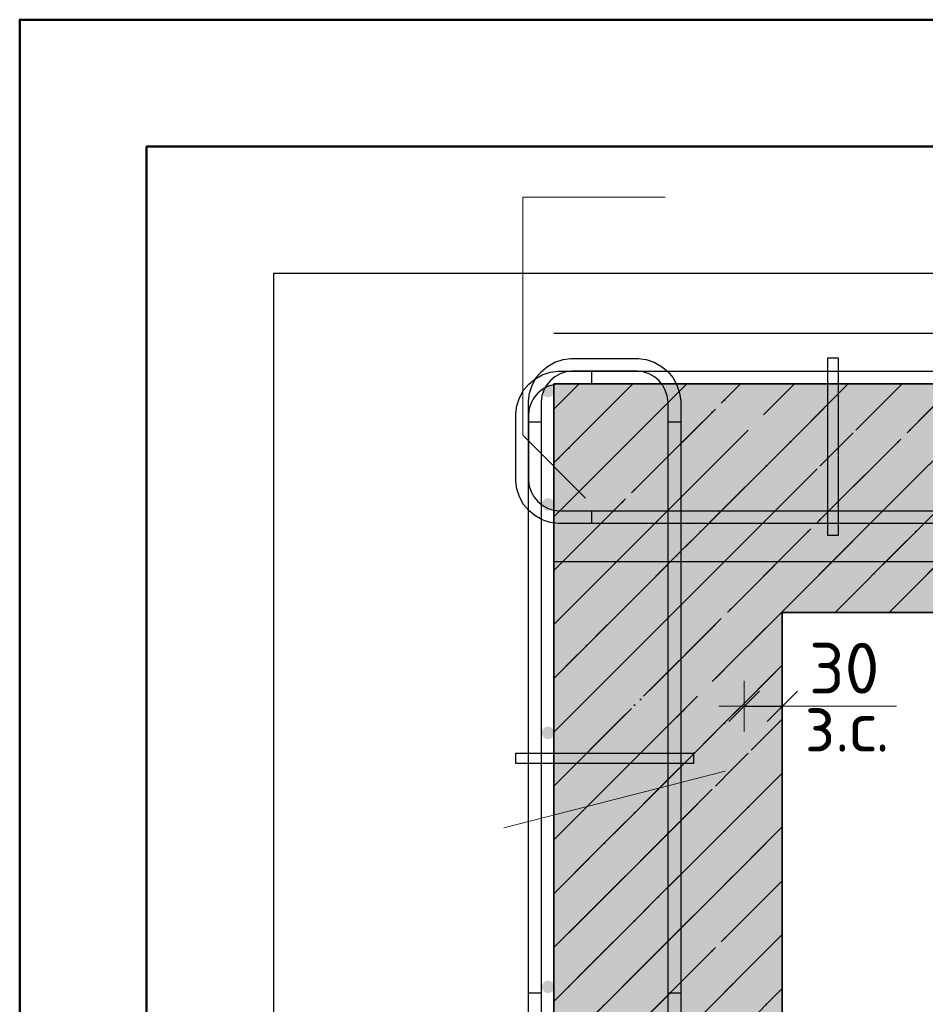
# Model space of a CAD drawing. Header units: millimetres. Extents: x 2792 to 69837, y -2757 to 29968.
# Tile 61 of 77: x 43500 to 44214, y 18548 to 19323. Entities that reach past the tile are written whole.
import ezdxf

# ---------------------------------------------------------------- set-up
doc = ezdxf.new("R2010")
doc.units = ezdxf.units.MM
doc.header["$PDMODE"] = 65
doc.linetypes.add('______11', pattern=[100, 80, -10, 0, -10])
doc.linetypes.add('______5', pattern=[220, 160, -20, 20, -20])
for name, color, linetype, lineweight in [('Standard', 7, 'Continuous', 25), ('Арм.стержн. Арматура края', 96, 'Continuous', 35), ('Арм.стержн. вертикальными 1', 22, 'Continuous', 35), ('Арм.стержн.горизонт. 1', 180, 'Continuous', 35), ('Размерная линия_ общее_1', 7, 'Continuous', 13)]:
    doc.layers.add(name, color=color, linetype=linetype, lineweight=lineweight)
doc.layers.add('Арм.стержн.Стяжки', color=7, linetype='Continuous', lineweight=35, true_color=0x501e0f)
doc.styles.add('ISOCPEUR', font='ISOCPEUR')
doc.dimstyles.new('DIMSTYLE_7', dxfattribs={"dimtxt": 40, "dimasz": 40, "dimexe": 0, "dimexo": 0.001, "dimgap": 20, "dimtad": 2, "dimdec": 0, "dimrnd": 5, "dimzin": 12, "dimdsep": 46, "dimtxsty": 'ISOCPEUR', "dimblk1": 'ALL_ML_STRICH', "dimblk2": 'ALL_ML_STRICH', "dimsah": 1, "dimcen": 0, "dimse1": 1, "dimse2": 1, "dimclrd": 7, "dimclre": 256, "dimclrt": 7, "dimadec": 0, "dimazin": 0, "dimtfac": 1, "dimtdec": 0, "dimtix": 1, "dimtmove": 2, "dimatfit": 3, "dimfxl": 0, "dimtvp": 1.2, "dimtzin": 0, "dimlwd": 0, "dimlwe": -3, "dimarcsym": 0})
pattern_1 = [(45, (0, 0), (-42.42641, 42.42641), [80, -10, 0, -10]), (45, (-21.213, 21.213), (-42.42641, 42.42641), [160, -20, 20, -20])]

# ---------------------------------------------------------------- blocks, each defined once
blk = doc.blocks.new('ALL_ML_STRICH')
at = {"color": 0, "linetype": 'ByBlock', "lineweight": -2}
for p, q in [((0, -0.5), (0, 0.5)), ((-0.3, -0.3), (0.3, 0.3)), ((-1, 0), (0.5, 0))]:
    blk.add_line(p, q, dxfattribs=at)
blk = doc.blocks.new('*D69')
at = {"layer": 'DEFPOINTS', "color": 7, "linetype": 'Continuous', "lineweight": 13, "transparency": 33554687}
for p in [(44070.88, 18791.18), (44100.88, 18791.18), (44070.88, 18782.46)]:
    blk.add_point(p, dxfattribs=at)
at = {"layer": 'Размерная линия_ общее_1', "color": 7, "linetype": 'Continuous', "lineweight": -2, "transparency": 33554687}
blk.add_line((44070.88, 18782.46), (44100.88, 18782.46), dxfattribs=at)
at = {"layer": 'Размерная линия_ общее_1', "color": 7, "linetype": 'Continuous', "lineweight": 13, "transparency": 33554687, "xscale": 40, "yscale": 40, "zscale": 40, "rotation": 180}
blk.add_blockref('ALL_ML_STRICH', (44070.88, 18782.46), dxfattribs=at)
at = {"layer": 'Размерная линия_ общее_1', "color": 7, "linetype": 'Continuous', "lineweight": 13, "transparency": 33554687, "xscale": 40, "yscale": 40, "zscale": 40}
blk.add_blockref('ALL_ML_STRICH', (44100.88, 18782.46), dxfattribs=at)
at = {"layer": 'Размерная линия_ общее_1', "color": 7, "linetype": 'Continuous', "lineweight": 13, "transparency": 33554687, "insert": (44149.69, 18812.46), "char_height": 40, "width": 80, "attachment_point": 5, "style": 'ISOCPEUR'}
blk.add_mtext('\\A1;{30}', dxfattribs=at)
at = {"layer": 'Размерная линия_ общее_1', "color": 7, "linetype": 'Continuous', "lineweight": 13, "transparency": 33554687, "insert": (44118.47, 18786.72), "char_height": 40, "width": 2, "attachment_point": 1, "line_spacing_factor": 0.60241, "style": 'ISOCPEUR'}
blk.add_mtext('з.с.', dxfattribs=at)

msp = doc.modelspace()

# ---------------------------------------------------------------- hatches: boundary and pattern name
at = {"layer": 'Standard', "linetype": 'Continuous', "lineweight": 35, "transparency": 33554687}
h = msp.add_hatch(dxfattribs=at)
h.set_pattern_fill('__________539', scale=20, style=0, pattern_type=2)
h.set_pattern_definition(pattern_1)
h.paths.add_polyline_path([(43920.88, 19036.44), (43920.88, 18856.44), (44610.92, 18856.44), (44610.92, 19036.44)], flags=0)
at = {"layer": 'Standard', "linetype": 'Continuous', "lineweight": 35, "true_color": 0xc7c7c7, "transparency": 33554687}
for points in [[(43920.88, 19036.44), (43920.88, 18856.44), (44610.92, 18856.44), (44610.92, 19036.44)], [(44100.88, 18856.44), (43920.88, 18856.44), (43920.88, 18265.31), (44100.88, 18265.31)]]:
    msp.add_hatch(color=9, dxfattribs=at).paths.add_polyline_path(points)
at = {"layer": 'Standard', "linetype": 'Continuous', "lineweight": 35, "transparency": 33554687}
h = msp.add_hatch(dxfattribs=at)
h.set_pattern_fill('__________539', scale=20, style=0, pattern_type=2)
h.set_pattern_definition(pattern_1)
h.paths.add_polyline_path([(44100.88, 18856.44), (43920.88, 18856.44), (43920.88, 18265.31), (44100.88, 18265.31)], flags=0)
at = {"layer": 'Арм.стержн. вертикальными 1', "linetype": 'Continuous', "lineweight": 50, "transparency": 33554687}
for points in [[(43921.34, 19030.94), (43920.96, 19032.85), (43919.88, 19034.47), (43918.26, 19035.56), (43916.34, 19035.94), (43914.43, 19035.56), (43912.81, 19034.47), (43911.73, 19032.85), (43911.34, 19030.94), (43911.73, 19029.03), (43912.81, 19027.4), (43914.43, 19026.32), (43916.34, 19025.94), (43918.26, 19026.32), (43919.88, 19027.4), (43920.96, 19029.03)], [(44010.88, 19030.94), (44010.5, 19032.85), (44009.41, 19034.47), (44007.79, 19035.56), (44005.88, 19035.94), (44003.96, 19035.56), (44002.34, 19034.47), (44001.26, 19032.85), (44000.88, 19030.94), (44001.26, 19029.03), (44002.34, 19027.4), (44003.96, 19026.32), (44005.88, 19025.94), (44007.79, 19026.32), (44009.41, 19027.4), (44010.5, 19029.03)], [(44155.88, 19031.44), (44155.5, 19033.35), (44154.41, 19034.97), (44152.79, 19036.06), (44150.88, 19036.44), (44148.96, 19036.06), (44147.34, 19034.97), (44146.26, 19033.35), (44145.88, 19031.44), (44146.26, 19029.52), (44147.34, 19027.9), (44148.96, 19026.82), (44150.88, 19026.44), (44152.79, 19026.82), (44154.41, 19027.9), (44155.5, 19029.52)], [(43921.34, 18941.41), (43920.96, 18943.32), (43919.88, 18944.94), (43918.26, 18946.03), (43916.34, 18946.41), (43914.43, 18946.03), (43912.81, 18944.94), (43911.73, 18943.32), (43911.34, 18941.41), (43911.73, 18939.49), (43912.81, 18937.87), (43914.43, 18936.79), (43916.34, 18936.41), (43918.26, 18936.79), (43919.88, 18937.87), (43920.96, 18939.49)], [(44010.88, 18941.41), (44010.5, 18943.32), (44009.41, 18944.94), (44007.79, 18946.03), (44005.88, 18946.41), (44003.96, 18946.03), (44002.34, 18944.94), (44001.26, 18943.32), (44000.88, 18941.41), (44001.26, 18939.49), (44002.34, 18937.87), (44003.96, 18936.79), (44005.88, 18936.41), (44007.79, 18936.79), (44009.41, 18937.87), (44010.5, 18939.49)], [(44155.88, 18941.9), (44155.5, 18943.82), (44154.41, 18945.44), (44152.79, 18946.52), (44150.88, 18946.9), (44148.96, 18946.52), (44147.34, 18945.44), (44146.26, 18943.82), (44145.88, 18941.9), (44146.26, 18939.99), (44147.34, 18938.37), (44148.96, 18937.29), (44150.88, 18936.9), (44152.79, 18937.29), (44154.41, 18938.37), (44155.5, 18939.99)], [(43921.34, 18761.44), (43920.96, 18763.35), (43919.88, 18764.97), (43918.26, 18766.06), (43916.34, 18766.44), (43914.43, 18766.06), (43912.81, 18764.97), (43911.73, 18763.35), (43911.34, 18761.44), (43911.73, 18759.52), (43912.81, 18757.9), (43914.43, 18756.82), (43916.34, 18756.44), (43918.26, 18756.82), (43919.88, 18757.9), (43920.96, 18759.52)], [(44010.88, 18761.44), (44010.5, 18763.35), (44009.41, 18764.97), (44007.79, 18766.06), (44005.88, 18766.44), (44003.96, 18766.06), (44002.34, 18764.97), (44001.26, 18763.35), (44000.88, 18761.44), (44001.26, 18759.52), (44002.34, 18757.9), (44003.96, 18756.82), (44005.88, 18756.44), (44007.79, 18756.82), (44009.41, 18757.9), (44010.5, 18759.52)], [(43921.34, 18561.44), (43920.96, 18563.35), (43919.88, 18564.97), (43918.26, 18566.06), (43916.34, 18566.44), (43914.43, 18566.06), (43912.81, 18564.97), (43911.73, 18563.35), (43911.34, 18561.44), (43911.73, 18559.52), (43912.81, 18557.9), (43914.43, 18556.82), (43916.34, 18556.44), (43918.26, 18556.82), (43919.88, 18557.9), (43920.96, 18559.52)], [(44010.88, 18561.44), (44010.5, 18563.35), (44009.41, 18564.97), (44007.79, 18566.06), (44005.88, 18566.44), (44003.96, 18566.06), (44002.34, 18564.97), (44001.26, 18563.35), (44000.88, 18561.44), (44001.26, 18559.52), (44002.34, 18557.9), (44003.96, 18556.82), (44005.88, 18556.44), (44007.79, 18556.82), (44009.41, 18557.9), (44010.5, 18559.52)]]:
    msp.add_hatch(color=4, dxfattribs=at).paths.add_polyline_path(points)

# ---------------------------------------------------------------- linework, layer by layer
at = {"layer": 'Standard', "color": 52, "linetype": 'Continuous', "lineweight": 13, "transparency": 33554687}
for p, q in [((43699.99, 19123.35), (43699.99, 18265.31)), ((44610.92, 19123.35), (43699.99, 19123.35)), ((43699.99, 19123.35), (43699.99, 18265.31)), ((44610.92, 19123.35), (43699.99, 19123.35))]:
    msp.add_line(p, q, dxfattribs=at)
at = {"layer": 'Standard', "color": 52, "linetype": 'Continuous', "lineweight": -3, "transparency": 33554687}
for p, q in [((43699.99, 19123.35), (43699.99, 18265.31)), ((44610.92, 19123.35), (43699.99, 19123.35)), ((43699.99, 19123.35), (43699.99, 18265.31)), ((44610.92, 19123.35), (43699.99, 19123.35))]:
    msp.add_line(p, q, dxfattribs=at)
at = {"layer": 'Standard', "color": 7, "linetype": 'Continuous', "lineweight": 35, "transparency": 33554687}
for p, q in [((43920.88, 19036.44), (43920.88, 18856.44)), ((44610.92, 19036.44), (43920.88, 19036.44)), ((43920.88, 19036.44), (43920.88, 18856.44)), ((44610.92, 19036.44), (43920.88, 19036.44)), ((43920.88, 18856.44), (43920.88, 18265.31)), ((43920.88, 18856.44), (43920.88, 18265.31)), ((44100.88, 18856.44), (44610.92, 18856.44)), ((44100.88, 18265.31), (44100.88, 18856.44)), ((44100.88, 18856.44), (44610.92, 18856.44)), ((44100.88, 18265.31), (44100.88, 18856.44))]:
    msp.add_line(p, q, dxfattribs=at)
at = {"layer": 'Standard', "color": 253, "linetype": '______11', "lineweight": 35, "true_color": 0xababab, "transparency": 33554687}
for p, q in [((43920.88, 18974.15), (43983.16, 19036.44)), ((43920.88, 18889.3), (44068.02, 19036.44)), ((43972.87, 18856.44), (44152.87, 19036.44)), ((44057.72, 18856.44), (44237.72, 19036.44)), ((44142.57, 18856.44), (44322.57, 19036.44)), ((43920.88, 18719.59), (44057.72, 18856.44)), ((43920.88, 18804.44), (43972.87, 18856.44)), ((43920.88, 18634.74), (44100.88, 18814.74)), ((43920.88, 18549.88), (44100.88, 18729.88)), ((43920.88, 18465.03), (44100.88, 18645.03)), ((43920.88, 18380.18), (44100.88, 18560.18))]:
    msp.add_line(p, q, dxfattribs=at)
at = {"layer": 'Standard', "color": 253, "linetype": '______5', "lineweight": 35, "true_color": 0xababab, "transparency": 33554687}
for p, q in [((43920.88, 19016.58), (43940.74, 19036.44)), ((43920.88, 18931.72), (44025.59, 19036.44)), ((43930.44, 18856.44), (44110.44, 19036.44)), ((44015.3, 18856.44), (44195.3, 19036.44)), ((44100.15, 18856.44), (44280.15, 19036.44)), ((44185, 18856.44), (44365, 19036.44)), ((43920.88, 18677.16), (44100.15, 18856.44)), ((43920.88, 18762.02), (44015.3, 18856.44)), ((43920.88, 18846.87), (43930.44, 18856.44)), ((43920.88, 18592.31), (44100.88, 18772.31)), ((43920.88, 18507.46), (44100.88, 18687.46)), ((43920.88, 18422.61), (44100.88, 18602.61))]:
    msp.add_line(p, q, dxfattribs=at)
at = {"layer": 'Standard', "color": 7, "linetype": 'Continuous', "lineweight": 13, "transparency": 33554687}
for p, q in [((44100.88, 18782.46), (44190.88, 18782.46)), ((43881.48, 18686.64), (44055.88, 18731.44))]:
    msp.add_line(p, q, dxfattribs=at)
at = {"layer": 'Standard', "color": 7, "linetype": 'Continuous', "lineweight": 50, "transparency": 33554687}
for points in [[(43499.99, 18065.31), (44810.92, 18065.31), (44810.92, 19323.35), (43499.99, 19323.35), (43499.99, 18065.31)], [(43599.99, 18165.31), (44710.92, 18165.31), (44710.92, 19223.35), (43599.99, 19223.35), (43599.99, 18165.31)]]:
    msp.add_lwpolyline(points, dxfattribs=at)
at = {"layer": 'Standard', "color": 7, "linetype": 'Continuous', "lineweight": 13, "transparency": 33554687}
msp.add_lwpolyline([(43945.88, 18946.44), (43896.38, 18995.93), (43896.38, 19183.57), (44008.68, 19183.57)], dxfattribs=at)
at = {"layer": 'Арм.стержн. Арматура края', "color": 4, "linetype": 'Continuous', "lineweight": 25, "transparency": 33554687}
for points in [[(43900.88, 18556.44), (43900.88, 19023.09), (43901.72, 19029.19), (43903.82, 19035.54), (43907.09, 19041.39), (43911.11, 19046.2), (43915.93, 19050.22), (43921.77, 19053.49), (43928.12, 19055.59), (43934.22, 19056.44), (43987.53, 19056.44), (43993.63, 19055.59), (43999.98, 19053.49), (44005.83, 19050.22), (44010.64, 19046.2), (44014.66, 19041.39), (44017.93, 19035.54), (44020.03, 19029.19), (44020.88, 19023.09), (44020.88, 18556.44), (44010.88, 18556.44), (44010.88, 19022.4), (44010.25, 19026.92), (44008.74, 19031.49), (44006.39, 19035.69), (44003.54, 19039.1), (44000.13, 19041.95), (43995.93, 19044.3), (43991.36, 19045.81), (43986.84, 19046.44), (43934.91, 19046.44), (43930.39, 19045.81), (43925.82, 19044.3), (43921.62, 19041.95), (43918.21, 19039.1), (43915.36, 19035.69), (43913.01, 19031.49), (43911.5, 19026.92), (43910.88, 19022.4), (43910.88, 18556.44), (43900.88, 18556.44)], [(43900.88, 18556.44), (43900.88, 19023.09), (43901.72, 19029.19), (43903.82, 19035.54), (43907.09, 19041.39), (43911.11, 19046.2), (43915.93, 19050.22), (43921.77, 19053.49), (43928.12, 19055.59), (43934.22, 19056.44), (43987.53, 19056.44), (43993.63, 19055.59), (43999.98, 19053.49), (44005.83, 19050.22), (44010.64, 19046.2), (44014.66, 19041.39), (44017.93, 19035.54), (44020.03, 19029.19), (44020.88, 19023.09), (44020.88, 18556.44), (44010.88, 18556.44), (44010.88, 19022.4), (44010.25, 19026.92), (44008.74, 19031.49), (44006.39, 19035.69), (44003.54, 19039.1), (44000.13, 19041.95), (43995.93, 19044.3), (43991.36, 19045.81), (43986.84, 19046.44), (43934.91, 19046.44), (43930.39, 19045.81), (43925.82, 19044.3), (43921.62, 19041.95), (43918.21, 19039.1), (43915.36, 19035.69), (43913.01, 19031.49), (43911.5, 19026.92), (43910.88, 19022.4), (43910.88, 18556.44), (43900.88, 18556.44)], [(43900.88, 18556.44), (43900.88, 19023.09), (43901.72, 19029.19), (43903.82, 19035.54), (43907.09, 19041.39), (43911.11, 19046.2), (43915.93, 19050.22), (43921.77, 19053.49), (43928.12, 19055.59), (43934.22, 19056.44), (43987.53, 19056.44), (43993.63, 19055.59), (43999.98, 19053.49), (44005.83, 19050.22), (44010.64, 19046.2), (44014.66, 19041.39), (44017.93, 19035.54), (44020.03, 19029.19), (44020.88, 19023.09), (44020.88, 18556.44), (44010.88, 18556.44), (44010.88, 19022.4), (44010.25, 19026.92), (44008.74, 19031.49), (44006.39, 19035.69), (44003.54, 19039.1), (44000.13, 19041.95), (43995.93, 19044.3), (43991.36, 19045.81), (43986.84, 19046.44), (43934.91, 19046.44), (43930.39, 19045.81), (43925.82, 19044.3), (43921.62, 19041.95), (43918.21, 19039.1), (43915.36, 19035.69), (43913.01, 19031.49), (43911.5, 19026.92), (43910.88, 19022.4), (43910.88, 18556.44), (43900.88, 18556.44)], [(43900.88, 18556.44), (43900.88, 19023.09), (43901.72, 19029.19), (43903.82, 19035.54), (43907.09, 19041.39), (43911.11, 19046.2), (43915.93, 19050.22), (43921.77, 19053.49), (43928.12, 19055.59), (43934.22, 19056.44), (43987.53, 19056.44), (43993.63, 19055.59), (43999.98, 19053.49), (44005.83, 19050.22), (44010.64, 19046.2), (44014.66, 19041.39), (44017.93, 19035.54), (44020.03, 19029.19), (44020.88, 19023.09), (44020.88, 18556.44), (44010.88, 18556.44), (44010.88, 19022.4), (44010.25, 19026.92), (44008.74, 19031.49), (44006.39, 19035.69), (44003.54, 19039.1), (44000.13, 19041.95), (43995.93, 19044.3), (43991.36, 19045.81), (43986.84, 19046.44), (43934.91, 19046.44), (43930.39, 19045.81), (43925.82, 19044.3), (43921.62, 19041.95), (43918.21, 19039.1), (43915.36, 19035.69), (43913.01, 19031.49), (43911.5, 19026.92), (43910.88, 19022.4), (43910.88, 18556.44), (43900.88, 18556.44)], [(43900.88, 18556.44), (43900.88, 19023.09), (43901.72, 19029.19), (43903.82, 19035.54), (43907.09, 19041.39), (43911.11, 19046.2), (43915.93, 19050.22), (43921.77, 19053.49), (43928.12, 19055.59), (43934.22, 19056.44), (43987.53, 19056.44), (43993.63, 19055.59), (43999.98, 19053.49), (44005.83, 19050.22), (44010.64, 19046.2), (44014.66, 19041.39), (44017.93, 19035.54), (44020.03, 19029.19), (44020.88, 19023.09), (44020.88, 18556.44), (44010.88, 18556.44), (44010.88, 19022.4), (44010.25, 19026.92), (44008.74, 19031.49), (44006.39, 19035.69), (44003.54, 19039.1), (44000.13, 19041.95), (43995.93, 19044.3), (43991.36, 19045.81), (43986.84, 19046.44), (43934.91, 19046.44), (43930.39, 19045.81), (43925.82, 19044.3), (43921.62, 19041.95), (43918.21, 19039.1), (43915.36, 19035.69), (43913.01, 19031.49), (43911.5, 19026.92), (43910.88, 19022.4), (43910.88, 18556.44), (43900.88, 18556.44)], [(43900.88, 18556.44), (43900.88, 19023.09), (43901.72, 19029.19), (43903.82, 19035.54), (43907.09, 19041.39), (43911.11, 19046.2), (43915.93, 19050.22), (43921.77, 19053.49), (43928.12, 19055.59), (43934.22, 19056.44), (43987.53, 19056.44), (43993.63, 19055.59), (43999.98, 19053.49), (44005.83, 19050.22), (44010.64, 19046.2), (44014.66, 19041.39), (44017.93, 19035.54), (44020.03, 19029.19), (44020.88, 19023.09), (44020.88, 18556.44), (44010.88, 18556.44), (44010.88, 19022.4), (44010.25, 19026.92), (44008.74, 19031.49), (44006.39, 19035.69), (44003.54, 19039.1), (44000.13, 19041.95), (43995.93, 19044.3), (43991.36, 19045.81), (43986.84, 19046.44), (43934.91, 19046.44), (43930.39, 19045.81), (43925.82, 19044.3), (43921.62, 19041.95), (43918.21, 19039.1), (43915.36, 19035.69), (43913.01, 19031.49), (43911.5, 19026.92), (43910.88, 19022.4), (43910.88, 18556.44), (43900.88, 18556.44)], [(43900.88, 18556.44), (43900.88, 19023.09), (43901.72, 19029.19), (43903.82, 19035.54), (43907.09, 19041.39), (43911.11, 19046.2), (43915.93, 19050.22), (43921.77, 19053.49), (43928.12, 19055.59), (43934.22, 19056.44), (43987.53, 19056.44), (43993.63, 19055.59), (43999.98, 19053.49), (44005.83, 19050.22), (44010.64, 19046.2), (44014.66, 19041.39), (44017.93, 19035.54), (44020.03, 19029.19), (44020.88, 19023.09), (44020.88, 18556.44), (44010.88, 18556.44), (44010.88, 19022.4), (44010.25, 19026.92), (44008.74, 19031.49), (44006.39, 19035.69), (44003.54, 19039.1), (44000.13, 19041.95), (43995.93, 19044.3), (43991.36, 19045.81), (43986.84, 19046.44), (43934.91, 19046.44), (43930.39, 19045.81), (43925.82, 19044.3), (43921.62, 19041.95), (43918.21, 19039.1), (43915.36, 19035.69), (43913.01, 19031.49), (43911.5, 19026.92), (43910.88, 19022.4), (43910.88, 18556.44), (43900.88, 18556.44)], [(43900.88, 18556.44), (43900.88, 19023.09), (43901.72, 19029.19), (43903.82, 19035.54), (43907.09, 19041.39), (43911.11, 19046.2), (43915.93, 19050.22), (43921.77, 19053.49), (43928.12, 19055.59), (43934.22, 19056.44), (43987.53, 19056.44), (43993.63, 19055.59), (43999.98, 19053.49), (44005.83, 19050.22), (44010.64, 19046.2), (44014.66, 19041.39), (44017.93, 19035.54), (44020.03, 19029.19), (44020.88, 19023.09), (44020.88, 18556.44), (44010.88, 18556.44), (44010.88, 19022.4), (44010.25, 19026.92), (44008.74, 19031.49), (44006.39, 19035.69), (44003.54, 19039.1), (44000.13, 19041.95), (43995.93, 19044.3), (43991.36, 19045.81), (43986.84, 19046.44), (43934.91, 19046.44), (43930.39, 19045.81), (43925.82, 19044.3), (43921.62, 19041.95), (43918.21, 19039.1), (43915.36, 19035.69), (43913.01, 19031.49), (43911.5, 19026.92), (43910.88, 19022.4), (43910.88, 18556.44), (43900.88, 18556.44)], [(43900.88, 18556.44), (43900.88, 19023.09), (43901.72, 19029.19), (43903.82, 19035.54), (43907.09, 19041.39), (43911.11, 19046.2), (43915.93, 19050.22), (43921.77, 19053.49), (43928.12, 19055.59), (43934.22, 19056.44), (43987.53, 19056.44), (43993.63, 19055.59), (43999.98, 19053.49), (44005.83, 19050.22), (44010.64, 19046.2), (44014.66, 19041.39), (44017.93, 19035.54), (44020.03, 19029.19), (44020.88, 19023.09), (44020.88, 18556.44), (44010.88, 18556.44), (44010.88, 19022.4), (44010.25, 19026.92), (44008.74, 19031.49), (44006.39, 19035.69), (44003.54, 19039.1), (44000.13, 19041.95), (43995.93, 19044.3), (43991.36, 19045.81), (43986.84, 19046.44), (43934.91, 19046.44), (43930.39, 19045.81), (43925.82, 19044.3), (43921.62, 19041.95), (43918.21, 19039.1), (43915.36, 19035.69), (43913.01, 19031.49), (43911.5, 19026.92), (43910.88, 19022.4), (43910.88, 18556.44), (43900.88, 18556.44)], [(43900.88, 18556.44), (43900.88, 19023.09), (43901.72, 19029.19), (43903.82, 19035.54), (43907.09, 19041.39), (43911.11, 19046.2), (43915.93, 19050.22), (43921.77, 19053.49), (43928.12, 19055.59), (43934.22, 19056.44), (43987.53, 19056.44), (43993.63, 19055.59), (43999.98, 19053.49), (44005.83, 19050.22), (44010.64, 19046.2), (44014.66, 19041.39), (44017.93, 19035.54), (44020.03, 19029.19), (44020.88, 19023.09), (44020.88, 18556.44), (44010.88, 18556.44), (44010.88, 19022.4), (44010.25, 19026.92), (44008.74, 19031.49), (44006.39, 19035.69), (44003.54, 19039.1), (44000.13, 19041.95), (43995.93, 19044.3), (43991.36, 19045.81), (43986.84, 19046.44), (43934.91, 19046.44), (43930.39, 19045.81), (43925.82, 19044.3), (43921.62, 19041.95), (43918.21, 19039.1), (43915.36, 19035.69), (43913.01, 19031.49), (43911.5, 19026.92), (43910.88, 19022.4), (43910.88, 18556.44), (43900.88, 18556.44)], [(43900.88, 18556.44), (43900.88, 19023.09), (43901.72, 19029.19), (43903.82, 19035.54), (43907.09, 19041.39), (43911.11, 19046.2), (43915.93, 19050.22), (43921.77, 19053.49), (43928.12, 19055.59), (43934.22, 19056.44), (43987.53, 19056.44), (43993.63, 19055.59), (43999.98, 19053.49), (44005.83, 19050.22), (44010.64, 19046.2), (44014.66, 19041.39), (44017.93, 19035.54), (44020.03, 19029.19), (44020.88, 19023.09), (44020.88, 18556.44), (44010.88, 18556.44), (44010.88, 19022.4), (44010.25, 19026.92), (44008.74, 19031.49), (44006.39, 19035.69), (44003.54, 19039.1), (44000.13, 19041.95), (43995.93, 19044.3), (43991.36, 19045.81), (43986.84, 19046.44), (43934.91, 19046.44), (43930.39, 19045.81), (43925.82, 19044.3), (43921.62, 19041.95), (43918.21, 19039.1), (43915.36, 19035.69), (43913.01, 19031.49), (43911.5, 19026.92), (43910.88, 19022.4), (43910.88, 18556.44), (43900.88, 18556.44)], [(43900.88, 18556.44), (43900.88, 19023.09), (43901.72, 19029.19), (43903.82, 19035.54), (43907.09, 19041.39), (43911.11, 19046.2), (43915.93, 19050.22), (43921.77, 19053.49), (43928.12, 19055.59), (43934.22, 19056.44), (43987.53, 19056.44), (43993.63, 19055.59), (43999.98, 19053.49), (44005.83, 19050.22), (44010.64, 19046.2), (44014.66, 19041.39), (44017.93, 19035.54), (44020.03, 19029.19), (44020.88, 19023.09), (44020.88, 18556.44), (44010.88, 18556.44), (44010.88, 19022.4), (44010.25, 19026.92), (44008.74, 19031.49), (44006.39, 19035.69), (44003.54, 19039.1), (44000.13, 19041.95), (43995.93, 19044.3), (43991.36, 19045.81), (43986.84, 19046.44), (43934.91, 19046.44), (43930.39, 19045.81), (43925.82, 19044.3), (43921.62, 19041.95), (43918.21, 19039.1), (43915.36, 19035.69), (43913.01, 19031.49), (43911.5, 19026.92), (43910.88, 19022.4), (43910.88, 18556.44), (43900.88, 18556.44)], [(43900.88, 18556.44), (43900.88, 19023.09), (43901.72, 19029.19), (43903.82, 19035.54), (43907.09, 19041.39), (43911.11, 19046.2), (43915.93, 19050.22), (43921.77, 19053.49), (43928.12, 19055.59), (43934.22, 19056.44), (43987.53, 19056.44), (43993.63, 19055.59), (43999.98, 19053.49), (44005.83, 19050.22), (44010.64, 19046.2), (44014.66, 19041.39), (44017.93, 19035.54), (44020.03, 19029.19), (44020.88, 19023.09), (44020.88, 18556.44), (44010.88, 18556.44), (44010.88, 19022.4), (44010.25, 19026.92), (44008.74, 19031.49), (44006.39, 19035.69), (44003.54, 19039.1), (44000.13, 19041.95), (43995.93, 19044.3), (43991.36, 19045.81), (43986.84, 19046.44), (43934.91, 19046.44), (43930.39, 19045.81), (43925.82, 19044.3), (43921.62, 19041.95), (43918.21, 19039.1), (43915.36, 19035.69), (43913.01, 19031.49), (43911.5, 19026.92), (43910.88, 19022.4), (43910.88, 18556.44), (43900.88, 18556.44)], [(44390.88, 18926.44), (43924.22, 18926.44), (43918.12, 18927.28), (43911.77, 18929.38), (43905.93, 18932.65), (43901.11, 18936.67), (43897.09, 18941.49), (43893.82, 18947.33), (43891.72, 18953.68), (43890.88, 18959.78), (43890.88, 19013.09), (43891.72, 19019.19), (43893.82, 19025.54), (43897.09, 19031.39), (43901.11, 19036.2), (43905.93, 19040.22), (43911.77, 19043.49), (43918.12, 19045.59), (43924.22, 19046.44), (44390.88, 19046.44)], [(44390.88, 18926.44), (43924.22, 18926.44), (43918.12, 18927.28), (43911.77, 18929.38), (43905.93, 18932.65), (43901.11, 18936.67), (43897.09, 18941.49), (43893.82, 18947.33), (43891.72, 18953.68), (43890.88, 18959.78), (43890.88, 19013.09), (43891.72, 19019.19), (43893.82, 19025.54), (43897.09, 19031.39), (43901.11, 19036.2), (43905.93, 19040.22), (43911.77, 19043.49), (43918.12, 19045.59), (43924.22, 19046.44), (44390.88, 19046.44)], [(44390.88, 18926.44), (43924.22, 18926.44), (43918.12, 18927.28), (43911.77, 18929.38), (43905.93, 18932.65), (43901.11, 18936.67), (43897.09, 18941.49), (43893.82, 18947.33), (43891.72, 18953.68), (43890.88, 18959.78), (43890.88, 19013.09), (43891.72, 19019.19), (43893.82, 19025.54), (43897.09, 19031.39), (43901.11, 19036.2), (43905.93, 19040.22), (43911.77, 19043.49), (43918.12, 19045.59), (43924.22, 19046.44), (44390.88, 19046.44)], [(44390.88, 18926.44), (43924.22, 18926.44), (43918.12, 18927.28), (43911.77, 18929.38), (43905.93, 18932.65), (43901.11, 18936.67), (43897.09, 18941.49), (43893.82, 18947.33), (43891.72, 18953.68), (43890.88, 18959.78), (43890.88, 19013.09), (43891.72, 19019.19), (43893.82, 19025.54), (43897.09, 19031.39), (43901.11, 19036.2), (43905.93, 19040.22), (43911.77, 19043.49), (43918.12, 19045.59), (43924.22, 19046.44), (44390.88, 19046.44)], [(44390.88, 18926.44), (43924.22, 18926.44), (43918.12, 18927.28), (43911.77, 18929.38), (43905.93, 18932.65), (43901.11, 18936.67), (43897.09, 18941.49), (43893.82, 18947.33), (43891.72, 18953.68), (43890.88, 18959.78), (43890.88, 19013.09), (43891.72, 19019.19), (43893.82, 19025.54), (43897.09, 19031.39), (43901.11, 19036.2), (43905.93, 19040.22), (43911.77, 19043.49), (43918.12, 19045.59), (43924.22, 19046.44), (44390.88, 19046.44)], [(44390.88, 18926.44), (43924.22, 18926.44), (43918.12, 18927.28), (43911.77, 18929.38), (43905.93, 18932.65), (43901.11, 18936.67), (43897.09, 18941.49), (43893.82, 18947.33), (43891.72, 18953.68), (43890.88, 18959.78), (43890.88, 19013.09), (43891.72, 19019.19), (43893.82, 19025.54), (43897.09, 19031.39), (43901.11, 19036.2), (43905.93, 19040.22), (43911.77, 19043.49), (43918.12, 19045.59), (43924.22, 19046.44), (44390.88, 19046.44)], [(44390.88, 18926.44), (43924.22, 18926.44), (43918.12, 18927.28), (43911.77, 18929.38), (43905.93, 18932.65), (43901.11, 18936.67), (43897.09, 18941.49), (43893.82, 18947.33), (43891.72, 18953.68), (43890.88, 18959.78), (43890.88, 19013.09), (43891.72, 19019.19), (43893.82, 19025.54), (43897.09, 19031.39), (43901.11, 19036.2), (43905.93, 19040.22), (43911.77, 19043.49), (43918.12, 19045.59), (43924.22, 19046.44), (44390.88, 19046.44)], [(44390.88, 18926.44), (43924.22, 18926.44), (43918.12, 18927.28), (43911.77, 18929.38), (43905.93, 18932.65), (43901.11, 18936.67), (43897.09, 18941.49), (43893.82, 18947.33), (43891.72, 18953.68), (43890.88, 18959.78), (43890.88, 19013.09), (43891.72, 19019.19), (43893.82, 19025.54), (43897.09, 19031.39), (43901.11, 19036.2), (43905.93, 19040.22), (43911.77, 19043.49), (43918.12, 19045.59), (43924.22, 19046.44), (44390.88, 19046.44)], [(44390.88, 18926.44), (43924.22, 18926.44), (43918.12, 18927.28), (43911.77, 18929.38), (43905.93, 18932.65), (43901.11, 18936.67), (43897.09, 18941.49), (43893.82, 18947.33), (43891.72, 18953.68), (43890.88, 18959.78), (43890.88, 19013.09), (43891.72, 19019.19), (43893.82, 19025.54), (43897.09, 19031.39), (43901.11, 19036.2), (43905.93, 19040.22), (43911.77, 19043.49), (43918.12, 19045.59), (43924.22, 19046.44), (44390.88, 19046.44)], [(44390.88, 18926.44), (43924.22, 18926.44), (43918.12, 18927.28), (43911.77, 18929.38), (43905.93, 18932.65), (43901.11, 18936.67), (43897.09, 18941.49), (43893.82, 18947.33), (43891.72, 18953.68), (43890.88, 18959.78), (43890.88, 19013.09), (43891.72, 19019.19), (43893.82, 19025.54), (43897.09, 19031.39), (43901.11, 19036.2), (43905.93, 19040.22), (43911.77, 19043.49), (43918.12, 19045.59), (43924.22, 19046.44), (44390.88, 19046.44)], [(44390.88, 18926.44), (43924.22, 18926.44), (43918.12, 18927.28), (43911.77, 18929.38), (43905.93, 18932.65), (43901.11, 18936.67), (43897.09, 18941.49), (43893.82, 18947.33), (43891.72, 18953.68), (43890.88, 18959.78), (43890.88, 19013.09), (43891.72, 19019.19), (43893.82, 19025.54), (43897.09, 19031.39), (43901.11, 19036.2), (43905.93, 19040.22), (43911.77, 19043.49), (43918.12, 19045.59), (43924.22, 19046.44), (44390.88, 19046.44)], [(44390.88, 18926.44), (43924.22, 18926.44), (43918.12, 18927.28), (43911.77, 18929.38), (43905.93, 18932.65), (43901.11, 18936.67), (43897.09, 18941.49), (43893.82, 18947.33), (43891.72, 18953.68), (43890.88, 18959.78), (43890.88, 19013.09), (43891.72, 19019.19), (43893.82, 19025.54), (43897.09, 19031.39), (43901.11, 19036.2), (43905.93, 19040.22), (43911.77, 19043.49), (43918.12, 19045.59), (43924.22, 19046.44), (44390.88, 19046.44)], [(44390.88, 18926.44), (43924.22, 18926.44), (43918.12, 18927.28), (43911.77, 18929.38), (43905.93, 18932.65), (43901.11, 18936.67), (43897.09, 18941.49), (43893.82, 18947.33), (43891.72, 18953.68), (43890.88, 18959.78), (43890.88, 19013.09), (43891.72, 19019.19), (43893.82, 19025.54), (43897.09, 19031.39), (43901.11, 19036.2), (43905.93, 19040.22), (43911.77, 19043.49), (43918.12, 19045.59), (43924.22, 19046.44), (44390.88, 19046.44)], [(44390.88, 19036.44), (43924.91, 19036.44), (43920.39, 19035.81), (43915.82, 19034.3), (43911.62, 19031.95), (43908.21, 19029.1), (43905.36, 19025.69), (43903.01, 19021.49), (43901.5, 19016.92), (43900.88, 19012.4), (43900.88, 18960.47), (43901.5, 18955.96), (43903.01, 18951.38), (43905.36, 18947.18), (43908.21, 18943.77), (43911.62, 18940.92), (43915.82, 18938.57), (43920.39, 18937.06), (43924.91, 18936.44), (44390.88, 18936.44)], [(44390.88, 19036.44), (43924.91, 19036.44), (43920.39, 19035.81), (43915.82, 19034.3), (43911.62, 19031.95), (43908.21, 19029.1), (43905.36, 19025.69), (43903.01, 19021.49), (43901.5, 19016.92), (43900.88, 19012.4), (43900.88, 18960.47), (43901.5, 18955.96), (43903.01, 18951.38), (43905.36, 18947.18), (43908.21, 18943.77), (43911.62, 18940.92), (43915.82, 18938.57), (43920.39, 18937.06), (43924.91, 18936.44), (44390.88, 18936.44)], [(44390.88, 19036.44), (43924.91, 19036.44), (43920.39, 19035.81), (43915.82, 19034.3), (43911.62, 19031.95), (43908.21, 19029.1), (43905.36, 19025.69), (43903.01, 19021.49), (43901.5, 19016.92), (43900.88, 19012.4), (43900.88, 18960.47), (43901.5, 18955.96), (43903.01, 18951.38), (43905.36, 18947.18), (43908.21, 18943.77), (43911.62, 18940.92), (43915.82, 18938.57), (43920.39, 18937.06), (43924.91, 18936.44), (44390.88, 18936.44)], [(44390.88, 19036.44), (43924.91, 19036.44), (43920.39, 19035.81), (43915.82, 19034.3), (43911.62, 19031.95), (43908.21, 19029.1), (43905.36, 19025.69), (43903.01, 19021.49), (43901.5, 19016.92), (43900.88, 19012.4), (43900.88, 18960.47), (43901.5, 18955.96), (43903.01, 18951.38), (43905.36, 18947.18), (43908.21, 18943.77), (43911.62, 18940.92), (43915.82, 18938.57), (43920.39, 18937.06), (43924.91, 18936.44), (44390.88, 18936.44)], [(44390.88, 19036.44), (43924.91, 19036.44), (43920.39, 19035.81), (43915.82, 19034.3), (43911.62, 19031.95), (43908.21, 19029.1), (43905.36, 19025.69), (43903.01, 19021.49), (43901.5, 19016.92), (43900.88, 19012.4), (43900.88, 18960.47), (43901.5, 18955.96), (43903.01, 18951.38), (43905.36, 18947.18), (43908.21, 18943.77), (43911.62, 18940.92), (43915.82, 18938.57), (43920.39, 18937.06), (43924.91, 18936.44), (44390.88, 18936.44)], [(44390.88, 19036.44), (43924.91, 19036.44), (43920.39, 19035.81), (43915.82, 19034.3), (43911.62, 19031.95), (43908.21, 19029.1), (43905.36, 19025.69), (43903.01, 19021.49), (43901.5, 19016.92), (43900.88, 19012.4), (43900.88, 18960.47), (43901.5, 18955.96), (43903.01, 18951.38), (43905.36, 18947.18), (43908.21, 18943.77), (43911.62, 18940.92), (43915.82, 18938.57), (43920.39, 18937.06), (43924.91, 18936.44), (44390.88, 18936.44)], [(44390.88, 19036.44), (43924.91, 19036.44), (43920.39, 19035.81), (43915.82, 19034.3), (43911.62, 19031.95), (43908.21, 19029.1), (43905.36, 19025.69), (43903.01, 19021.49), (43901.5, 19016.92), (43900.88, 19012.4), (43900.88, 18960.47), (43901.5, 18955.96), (43903.01, 18951.38), (43905.36, 18947.18), (43908.21, 18943.77), (43911.62, 18940.92), (43915.82, 18938.57), (43920.39, 18937.06), (43924.91, 18936.44), (44390.88, 18936.44)], [(44390.88, 19036.44), (43924.91, 19036.44), (43920.39, 19035.81), (43915.82, 19034.3), (43911.62, 19031.95), (43908.21, 19029.1), (43905.36, 19025.69), (43903.01, 19021.49), (43901.5, 19016.92), (43900.88, 19012.4), (43900.88, 18960.47), (43901.5, 18955.96), (43903.01, 18951.38), (43905.36, 18947.18), (43908.21, 18943.77), (43911.62, 18940.92), (43915.82, 18938.57), (43920.39, 18937.06), (43924.91, 18936.44), (44390.88, 18936.44)], [(44390.88, 19036.44), (43924.91, 19036.44), (43920.39, 19035.81), (43915.82, 19034.3), (43911.62, 19031.95), (43908.21, 19029.1), (43905.36, 19025.69), (43903.01, 19021.49), (43901.5, 19016.92), (43900.88, 19012.4), (43900.88, 18960.47), (43901.5, 18955.96), (43903.01, 18951.38), (43905.36, 18947.18), (43908.21, 18943.77), (43911.62, 18940.92), (43915.82, 18938.57), (43920.39, 18937.06), (43924.91, 18936.44), (44390.88, 18936.44)], [(44390.88, 19036.44), (43924.91, 19036.44), (43920.39, 19035.81), (43915.82, 19034.3), (43911.62, 19031.95), (43908.21, 19029.1), (43905.36, 19025.69), (43903.01, 19021.49), (43901.5, 19016.92), (43900.88, 19012.4), (43900.88, 18960.47), (43901.5, 18955.96), (43903.01, 18951.38), (43905.36, 18947.18), (43908.21, 18943.77), (43911.62, 18940.92), (43915.82, 18938.57), (43920.39, 18937.06), (43924.91, 18936.44), (44390.88, 18936.44)], [(44390.88, 19036.44), (43924.91, 19036.44), (43920.39, 19035.81), (43915.82, 19034.3), (43911.62, 19031.95), (43908.21, 19029.1), (43905.36, 19025.69), (43903.01, 19021.49), (43901.5, 19016.92), (43900.88, 19012.4), (43900.88, 18960.47), (43901.5, 18955.96), (43903.01, 18951.38), (43905.36, 18947.18), (43908.21, 18943.77), (43911.62, 18940.92), (43915.82, 18938.57), (43920.39, 18937.06), (43924.91, 18936.44), (44390.88, 18936.44)], [(44390.88, 19036.44), (43924.91, 19036.44), (43920.39, 19035.81), (43915.82, 19034.3), (43911.62, 19031.95), (43908.21, 19029.1), (43905.36, 19025.69), (43903.01, 19021.49), (43901.5, 19016.92), (43900.88, 19012.4), (43900.88, 18960.47), (43901.5, 18955.96), (43903.01, 18951.38), (43905.36, 18947.18), (43908.21, 18943.77), (43911.62, 18940.92), (43915.82, 18938.57), (43920.39, 18937.06), (43924.91, 18936.44), (44390.88, 18936.44)], [(44390.88, 19036.44), (43924.91, 19036.44), (43920.39, 19035.81), (43915.82, 19034.3), (43911.62, 19031.95), (43908.21, 19029.1), (43905.36, 19025.69), (43903.01, 19021.49), (43901.5, 19016.92), (43900.88, 19012.4), (43900.88, 18960.47), (43901.5, 18955.96), (43903.01, 18951.38), (43905.36, 18947.18), (43908.21, 18943.77), (43911.62, 18940.92), (43915.82, 18938.57), (43920.39, 18937.06), (43924.91, 18936.44), (44390.88, 18936.44)]]:
    msp.add_lwpolyline(points, dxfattribs=at)
at = {"layer": 'Арм.стержн.горизонт. 1', "color": 52, "linetype": 'Continuous', "lineweight": 25, "transparency": 33554687}
for p, q in [((43920.88, 19076.44), (44610.92, 19076.44)), ((43920.88, 18896.44), (44610.92, 18896.44))]:
    msp.add_line(p, q, dxfattribs=at)
at = {"layer": 'Арм.стержн.горизонт. 1', "color": 4, "linetype": 'Continuous', "lineweight": 25, "transparency": 33554687}
for points in [[(44615.92, 19036.43), (43950.88, 19036.43), (43950.88, 19046.43), (44615.92, 19046.43), (44615.92, 19036.43)], [(44615.92, 19036.43), (43950.88, 19036.43), (43950.88, 19046.43), (44615.92, 19046.43), (44615.92, 19036.43)], [(44615.92, 19036.43), (43950.88, 19036.43), (43950.88, 19046.43), (44615.92, 19046.43), (44615.92, 19036.43)], [(44615.92, 19036.43), (43950.88, 19036.43), (43950.88, 19046.43), (44615.92, 19046.43), (44615.92, 19036.43)], [(44615.92, 19036.43), (43950.88, 19036.43), (43950.88, 19046.43), (44615.92, 19046.43), (44615.92, 19036.43)], [(44615.92, 19036.43), (43950.88, 19036.43), (43950.88, 19046.43), (44615.92, 19046.43), (44615.92, 19036.43)], [(44615.92, 19036.43), (43950.88, 19036.43), (43950.88, 19046.43), (44615.92, 19046.43), (44615.92, 19036.43)], [(44615.92, 19036.43), (43950.88, 19036.43), (43950.88, 19046.43), (44615.92, 19046.43), (44615.92, 19036.43)], [(44615.92, 19036.43), (43950.88, 19036.43), (43950.88, 19046.43), (44615.92, 19046.43), (44615.92, 19036.43)], [(44615.92, 19036.43), (43950.88, 19036.43), (43950.88, 19046.43), (44615.92, 19046.43), (44615.92, 19036.43)], [(44615.92, 19036.43), (43950.88, 19036.43), (43950.88, 19046.43), (44615.92, 19046.43), (44615.92, 19036.43)], [(44615.92, 19036.43), (43950.88, 19036.43), (43950.88, 19046.43), (44615.92, 19046.43), (44615.92, 19036.43)], [(44615.92, 19036.43), (43950.88, 19036.43), (43950.88, 19046.43), (44615.92, 19046.43), (44615.92, 19036.43)], [(43900.88, 18260.31), (43900.88, 19006.44), (43910.88, 19006.44), (43910.88, 18260.31), (43900.88, 18260.31)], [(43900.88, 18260.31), (43900.88, 19006.44), (43910.88, 19006.44), (43910.88, 18260.31), (43900.88, 18260.31)], [(43900.88, 18260.31), (43900.88, 19006.44), (43910.88, 19006.44), (43910.88, 18260.31), (43900.88, 18260.31)], [(43900.88, 18260.31), (43900.88, 19006.44), (43910.88, 19006.44), (43910.88, 18260.31), (43900.88, 18260.31)], [(43900.88, 18260.31), (43900.88, 19006.44), (43910.88, 19006.44), (43910.88, 18260.31), (43900.88, 18260.31)], [(43900.88, 18260.31), (43900.88, 19006.44), (43910.88, 19006.44), (43910.88, 18260.31), (43900.88, 18260.31)], [(43900.88, 18260.31), (43900.88, 19006.44), (43910.88, 19006.44), (43910.88, 18260.31), (43900.88, 18260.31)], [(43900.88, 18260.31), (43900.88, 19006.44), (43910.88, 19006.44), (43910.88, 18260.31), (43900.88, 18260.31)], [(43900.88, 18260.31), (43900.88, 19006.44), (43910.88, 19006.44), (43910.88, 18260.31), (43900.88, 18260.31)], [(43900.88, 18260.31), (43900.88, 19006.44), (43910.88, 19006.44), (43910.88, 18260.31), (43900.88, 18260.31)], [(43900.88, 18260.31), (43900.88, 19006.44), (43910.88, 19006.44), (43910.88, 18260.31), (43900.88, 18260.31)], [(43900.88, 18260.31), (43900.88, 19006.44), (43910.88, 19006.44), (43910.88, 18260.31), (43900.88, 18260.31)], [(43900.88, 18260.31), (43900.88, 19006.44), (43910.88, 19006.44), (43910.88, 18260.31), (43900.88, 18260.31)], [(44010.88, 18260.31), (44010.88, 19006.44), (44020.88, 19006.44), (44020.88, 18260.31), (44010.88, 18260.31)], [(44010.88, 18260.31), (44010.88, 19006.44), (44020.88, 19006.44), (44020.88, 18260.31), (44010.88, 18260.31)], [(44010.88, 18260.31), (44010.88, 19006.44), (44020.88, 19006.44), (44020.88, 18260.31), (44010.88, 18260.31)], [(44010.88, 18260.31), (44010.88, 19006.44), (44020.88, 19006.44), (44020.88, 18260.31), (44010.88, 18260.31)], [(44010.88, 18260.31), (44010.88, 19006.44), (44020.88, 19006.44), (44020.88, 18260.31), (44010.88, 18260.31)], [(44010.88, 18260.31), (44010.88, 19006.44), (44020.88, 19006.44), (44020.88, 18260.31), (44010.88, 18260.31)], [(44010.88, 18260.31), (44010.88, 19006.44), (44020.88, 19006.44), (44020.88, 18260.31), (44010.88, 18260.31)], [(44010.88, 18260.31), (44010.88, 19006.44), (44020.88, 19006.44), (44020.88, 18260.31), (44010.88, 18260.31)], [(44010.88, 18260.31), (44010.88, 19006.44), (44020.88, 19006.44), (44020.88, 18260.31), (44010.88, 18260.31)], [(44010.88, 18260.31), (44010.88, 19006.44), (44020.88, 19006.44), (44020.88, 18260.31), (44010.88, 18260.31)], [(44010.88, 18260.31), (44010.88, 19006.44), (44020.88, 19006.44), (44020.88, 18260.31), (44010.88, 18260.31)], [(44010.88, 18260.31), (44010.88, 19006.44), (44020.88, 19006.44), (44020.88, 18260.31), (44010.88, 18260.31)], [(44010.88, 18260.31), (44010.88, 19006.44), (44020.88, 19006.44), (44020.88, 18260.31), (44010.88, 18260.31)], [(44615.92, 18926.44), (43950.88, 18926.44), (43950.88, 18936.44), (44615.92, 18936.44), (44615.92, 18926.44)], [(44615.92, 18926.44), (43950.88, 18926.44), (43950.88, 18936.44), (44615.92, 18936.44), (44615.92, 18926.44)], [(44615.92, 18926.44), (43950.88, 18926.44), (43950.88, 18936.44), (44615.92, 18936.44), (44615.92, 18926.44)], [(44615.92, 18926.44), (43950.88, 18926.44), (43950.88, 18936.44), (44615.92, 18936.44), (44615.92, 18926.44)], [(44615.92, 18926.44), (43950.88, 18926.44), (43950.88, 18936.44), (44615.92, 18936.44), (44615.92, 18926.44)], [(44615.92, 18926.44), (43950.88, 18926.44), (43950.88, 18936.44), (44615.92, 18936.44), (44615.92, 18926.44)], [(44615.92, 18926.44), (43950.88, 18926.44), (43950.88, 18936.44), (44615.92, 18936.44), (44615.92, 18926.44)], [(44615.92, 18926.44), (43950.88, 18926.44), (43950.88, 18936.44), (44615.92, 18936.44), (44615.92, 18926.44)], [(44615.92, 18926.44), (43950.88, 18926.44), (43950.88, 18936.44), (44615.92, 18936.44), (44615.92, 18926.44)], [(44615.92, 18926.44), (43950.88, 18926.44), (43950.88, 18936.44), (44615.92, 18936.44), (44615.92, 18926.44)], [(44615.92, 18926.44), (43950.88, 18926.44), (43950.88, 18936.44), (44615.92, 18936.44), (44615.92, 18926.44)], [(44615.92, 18926.44), (43950.88, 18926.44), (43950.88, 18936.44), (44615.92, 18936.44), (44615.92, 18926.44)], [(44615.92, 18926.44), (43950.88, 18926.44), (43950.88, 18936.44), (44615.92, 18936.44), (44615.92, 18926.44)]]:
    msp.add_lwpolyline(points, dxfattribs=at)
at = {"layer": 'Арм.стержн.Стяжки', "color": 40, "linetype": 'Continuous', "lineweight": 25, "transparency": 33554687}
for points in [[(44136.87, 18916.9), (44136.87, 19056.9), (44144.87, 19056.9), (44144.87, 18916.9), (44136.87, 18916.9)], [(44136.87, 18916.9), (44136.87, 19056.9), (44144.87, 19056.9), (44144.87, 18916.9), (44136.87, 18916.9)], [(44136.87, 18916.9), (44136.87, 19056.9), (44144.87, 19056.9), (44144.87, 18916.9), (44136.87, 18916.9)], [(44136.87, 18916.9), (44136.87, 19056.9), (44144.87, 19056.9), (44144.87, 18916.9), (44136.87, 18916.9)], [(44136.87, 18916.9), (44136.87, 19056.9), (44144.87, 19056.9), (44144.87, 18916.9), (44136.87, 18916.9)], [(44136.87, 18916.9), (44136.87, 19056.9), (44144.87, 19056.9), (44144.87, 18916.9), (44136.87, 18916.9)], [(44030.9, 18737.44), (43890.9, 18737.44), (43890.9, 18745.44), (44030.9, 18745.44), (44030.9, 18737.44)], [(44030.9, 18737.44), (43890.9, 18737.44), (43890.9, 18745.44), (44030.9, 18745.44), (44030.9, 18737.44)], [(44030.9, 18737.44), (43890.9, 18737.44), (43890.9, 18745.44), (44030.9, 18745.44), (44030.9, 18737.44)], [(44030.9, 18737.44), (43890.9, 18737.44), (43890.9, 18745.44), (44030.9, 18745.44), (44030.9, 18737.44)], [(44030.9, 18737.44), (43890.9, 18737.44), (43890.9, 18745.44), (44030.9, 18745.44), (44030.9, 18737.44)], [(44030.9, 18737.44), (43890.9, 18737.44), (43890.9, 18745.44), (44030.9, 18745.44), (44030.9, 18737.44)]]:
    msp.add_lwpolyline(points, dxfattribs=at)

# ---------------------------------------------------------------- dimensions: what is measured, and where the dimension line sits
at = {"layer": 'Размерная линия_ общее_1', "color": 7, "linetype": 'Continuous', "lineweight": 13, "transparency": 33554687}
dim = msp.add_linear_dim(base=(44100.88, 18782.46), p1=(44070.88, 18791.18), p2=(44100.88, 18791.18), text='<>\\Xз.с.', dimstyle='DIMSTYLE_7', override={"dimpost": '<>', "dimclrd": 7, "dimclre": 253, "dimclrt": 7, "dimlwd": 0, "dimlwe": 65533}, dxfattribs=at)
dim.commit()
dim.dimension.update_dxf_attribs({"geometry": '*D69', "text_midpoint": (44149.69, 18812.46), "dimtype": 160})

doc.saveas('drawing.dxf')
